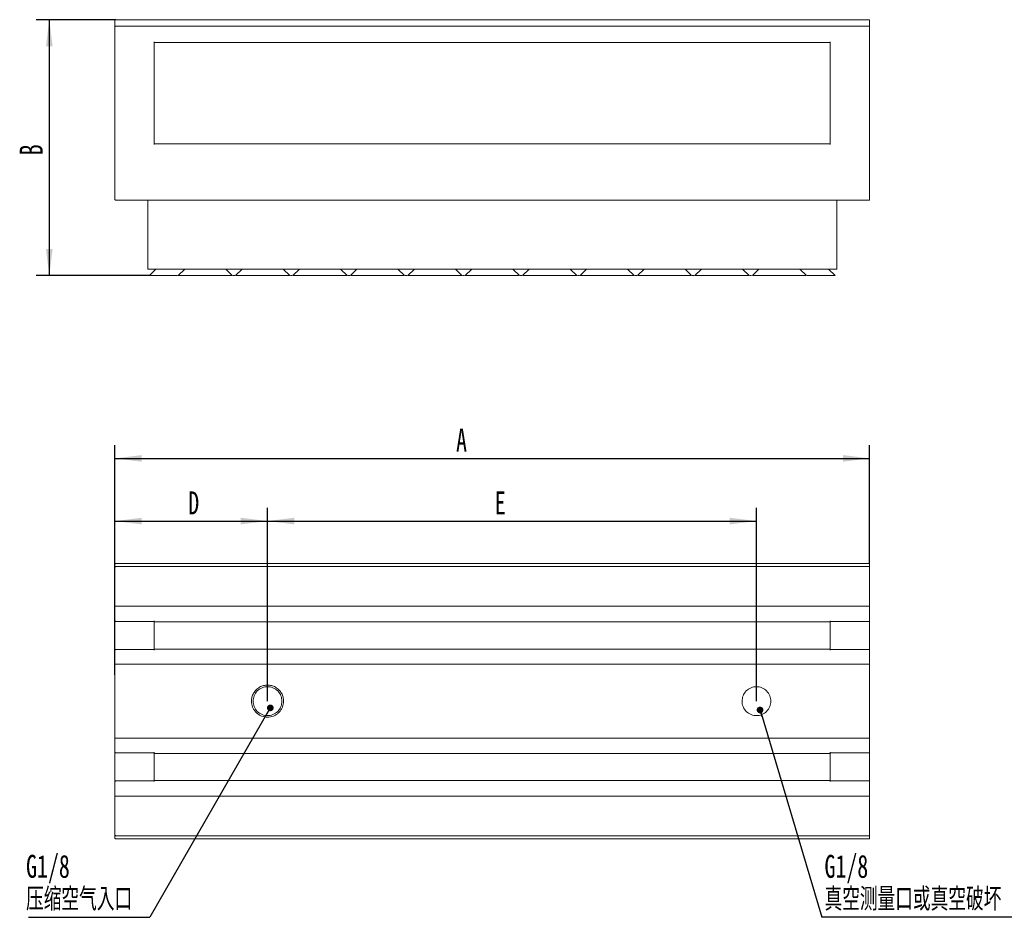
# Model space of a CAD drawing. Header units: millimetres. Extents: x 71 to 421, y 118 to 273.
# Tile 1 of 2: x 71 to 221, y 118 to 255. Entities that reach past the tile are written whole.
import ezdxf

# ---------------------------------------------------------------- set-up
doc = ezdxf.new("R2010")
doc.units = ezdxf.units.MM
doc.layers.add('10', color=7, linetype='Continuous')
doc.styles.add('SLDTEXTSTYLE0', font='TXT', dxfattribs={"width": 0.7, "bigfont": 'bigfont'})
doc.styles.add('SLDTEXTSTYLE1', font='TXT', dxfattribs={"width": 0.7})
doc.dimstyles.new('SLDDIMSTYLE0', dxfattribs={"dimtxt": 3.5, "dimasz": 4.08, "dimexe": 0, "dimexo": 0.0625, "dimgap": 0.875, "dimtad": 2, "dimlfac": 2, "dimrnd": 1e-09, "dimzin": 12, "dimdsep": 46, "dimtxsty": 'SLDTEXTSTYLE1', "dimsah": 1, "dimcen": 0.09, "dimadec": 0, "dimazin": 3, "dimtfac": 1, "dimtofl": 0, "dimtmove": 0, "dimatfit": 3, "dimfxl": 0, "dimfrac": 2, "dimtolj": 1, "dimtzin": 12, "dimarcsym": 0})
doc.dimstyles.new('SLDDIMSTYLE1', dxfattribs={"dimtxt": 0.18, "dimasz": 1.016, "dimexe": 0, "dimexo": 0.0625, "dimgap": 0, "dimtad": 0, "dimtih": 1, "dimtoh": 1, "dimdec": 0, "dimrnd": 1e-09, "dimzin": 0, "dimdsep": 46, "dimtxsty": 'Standard', "dimblk1": 'DOT', "dimblk2": 'DOT', "dimsah": 1, "dimcen": 0.09, "dimadec": 0, "dimazin": 0, "dimtfac": 1.016, "dimtdec": 0, "dimtofl": 0, "dimtmove": 0, "dimatfit": 3, "dimldrblk": 'DOT', "dimfxl": 0, "dimfrac": 2, "dimtolj": 1, "dimtzin": 0, "dimarcsym": 0})

# ---------------------------------------------------------------- blocks, each defined once
blk = doc.blocks.new('_D')
at = {"layer": '10'}
for p, q in [((85.87, 254.99), (73.74, 254.99)), ((75.74, 254.99), (75.74, 215.99)), ((90.99, 215.99), (73.74, 215.99))]:
    blk.add_line(p, q, dxfattribs=at)
for points in [[(75.74, 254.99), (75.23, 250.91), (76.25, 250.91)], [(75.74, 215.99), (76.25, 220.07), (75.23, 220.07)]]:
    blk.add_solid(points, dxfattribs=at)
at = {"layer": '10', "insert": (71.23, 234.32), "char_height": 3.5, "attachment_point": 1, "rotation": 90, "style": 'SLDTEXTSTYLE1'}
blk.add_mtext('B', dxfattribs=at)
blk = doc.blocks.new('_D_3')
at = {"layer": '10'}
for p, q in [((85.74, 171.51), (85.74, 180.58)), ((108.99, 155.14), (108.99, 180.58)), ((85.74, 178.58), (108.99, 178.58))]:
    blk.add_line(p, q, dxfattribs=at)
for points in [[(85.74, 178.58), (89.82, 178.08), (89.82, 179.09)], [(108.99, 178.58), (104.91, 179.09), (104.91, 178.08)]]:
    blk.add_solid(points, dxfattribs=at)
at = {"layer": '10', "insert": (96.91, 183.1), "char_height": 3.5, "attachment_point": 1, "style": 'SLDTEXTSTYLE1'}
blk.add_mtext('D', dxfattribs=at)
blk = doc.blocks.new('_D_4')
at = {"layer": '10'}
for p, q in [((108.99, 155.14), (108.99, 180.58)), ((183.49, 155.14), (183.49, 180.58)), ((108.99, 178.58), (183.49, 178.58))]:
    blk.add_line(p, q, dxfattribs=at)
for points in [[(108.99, 178.58), (113.07, 178.08), (113.07, 179.09)], [(183.49, 178.58), (179.41, 179.09), (179.41, 178.08)]]:
    blk.add_solid(points, dxfattribs=at)
at = {"layer": '10', "insert": (143.62, 183.1), "char_height": 3.5, "attachment_point": 1, "style": 'SLDTEXTSTYLE1'}
blk.add_mtext('E', dxfattribs=at)
blk = doc.blocks.new('_D_5')
at = {"layer": '10'}
for p, q in [((85.74, 155.14), (85.74, 190.13)), ((200.74, 172.07), (200.74, 190.13)), ((85.74, 188.13), (200.74, 188.13))]:
    blk.add_line(p, q, dxfattribs=at)
for points in [[(85.74, 188.13), (89.82, 187.63), (89.82, 188.64)], [(200.74, 188.13), (196.66, 188.64), (196.66, 187.63)]]:
    blk.add_solid(points, dxfattribs=at)
at = {"layer": '10', "insert": (137.72, 192.65), "char_height": 3.5, "attachment_point": 1, "style": 'SLDTEXTSTYLE1'}
blk.add_mtext('A', dxfattribs=at)
blk = doc.blocks.new('SW_NOTE_1')
at = {"layer": '10', "color": 0}
blk.add_line((-18.48, 0), (0, 0), dxfattribs=at)
at = {"layer": '10', "color": 0, "char_height": 3.5, "attachment_point": 1}
for s, insert, style in [('G1/8', (-18.87, 9.52), 'SLDTEXTSTYLE1'), ('压缩\\M+18BF3\\M+19F83\\M+193FC\\M+18CFB', (-18.87, 4.52), 'SLDTEXTSTYLE0')]:
    blk.add_mtext(s, dxfattribs=dict(at, insert=insert, style=style))
blk = doc.blocks.new('_DOT')
at = {"color": 0, "linetype": 'ByBlock', "lineweight": -2}
blk.add_line((-0.5, 0), (-1, 0), dxfattribs=at)
at = {"color": 0, "linetype": 'ByBlock', "const_width": 0.5}
blk.add_lwpolyline([(-0.25, 0, 1), (0.25, 0, 1)], format="xyb", close=True, dxfattribs=at)
blk = doc.blocks.new('SW_NOTE_2')
at = {"layer": '10', "color": 0}
blk.add_line((30.49, 0), (0, 0), dxfattribs=at)
at = {"layer": '10', "color": 0, "char_height": 3.5, "attachment_point": 1}
for s, insert, style in [('G1/8', (0.41, 9.52), 'SLDTEXTSTYLE1'), ('\\M+1905E\\M+18BF3测\\M+197CA\\M+18CFB\\M+188BD\\M+1905E\\M+18BF3\\M+1946A\\M+19AAD', (0.41, 4.52), 'SLDTEXTSTYLE0')]:
    blk.add_mtext(s, dxfattribs=dict(at, insert=insert, style=style))

msp = doc.modelspace()

# ---------------------------------------------------------------- linework, layer by layer
at = {"color": 7, "linetype": 'Continuous', "lineweight": 15}
for p, q in [((85.7415, 254.3456), (85.7415, 254.8697)), ((85.8665, 254.9947), (200.7415, 254.9947)), ((200.7415, 253.9947), (85.8665, 253.9947)), ((200.7415, 254.434), (200.7415, 254.9947)), ((85.7415, 234.366), (85.7415, 252.4947)), ((200.7415, 234.366), (200.7415, 252.4947)), ((91.7415, 251.6265), (91.7415, 235.9629)), ((91.7415, 251.5265), (194.7415, 251.5265)), ((194.7415, 235.9629), (194.7415, 251.6265)), ((194.7415, 236.0629), (91.7415, 236.0629)), ((85.7415, 233.1929), (85.7415, 233.217)), ((85.7415, 227.6197), (85.7415, 233.1929)), ((200.7415, 233.274), (200.7415, 233.3053)), ((200.7415, 227.5947), (200.7415, 233.2033)), ((90.7415, 227.4947), (85.8665, 227.4947)), ((90.7415, 227.4947), (195.7415, 227.4947)), ((90.7415, 227.4947), (90.7415, 216.9947)), ((200.7415, 227.4947), (195.7415, 227.4947)), ((195.7415, 227.4947), (195.7415, 216.9947)), ((195.7415, 216.9947), (90.7415, 216.9947)), ((91.9915, 216.9947), (90.9915, 215.9947)), ((96.3665, 216.9947), (95.3665, 215.9947)), ((103.6165, 215.9947), (102.6165, 216.9947)), ((105.1165, 216.9947), (104.1165, 215.9947)), ((112.3665, 215.9947), (111.3665, 216.9947)), ((113.8665, 216.9947), (112.8665, 215.9947)), ((121.1165, 215.9947), (120.1165, 216.9947)), ((122.6165, 216.9947), (121.6165, 215.9947)), ((129.8665, 215.9947), (128.8665, 216.9947)), ((131.3665, 216.9947), (130.3665, 215.9947)), ((138.6165, 215.9947), (137.6165, 216.9947)), ((140.1165, 216.9947), (139.1165, 215.9947)), ((147.3665, 215.9947), (146.3665, 216.9947)), ((148.8665, 216.9947), (147.8665, 215.9947)), ((156.1165, 215.9947), (155.1165, 216.9947)), ((157.6165, 216.9947), (156.6165, 215.9947)), ((164.8665, 215.9947), (163.8665, 216.9947)), ((166.3665, 216.9947), (165.3665, 215.9947)), ((173.6165, 215.9947), (172.6165, 216.9947)), ((175.1165, 216.9947), (174.1165, 215.9947)), ((182.3665, 215.9947), (181.3665, 216.9947)), ((183.8665, 216.9947), (182.8665, 215.9947)), ((191.1165, 215.9947), (190.1165, 216.9947)), ((195.4915, 215.9947), (194.4915, 216.9947)), ((95.1165, 215.9947), (95.2625, 215.9947)), ((103.7205, 215.9947), (103.8665, 215.9947)), ((103.8665, 215.9947), (104.0125, 215.9947)), ((112.4705, 215.9947), (112.6165, 215.9947)), ((112.6165, 215.9947), (112.7625, 215.9947)), ((121.2205, 215.9947), (121.3665, 215.9947)), ((121.3665, 215.9947), (121.5125, 215.9947)), ((129.9705, 215.9947), (130.1165, 215.9947)), ((130.1165, 215.9947), (130.2625, 215.9947)), ((138.7205, 215.9947), (138.8665, 215.9947)), ((138.8665, 215.9947), (139.0125, 215.9947)), ((147.4705, 215.9947), (147.6165, 215.9947)), ((147.6165, 215.9947), (147.7625, 215.9947)), ((156.2205, 215.9947), (156.3665, 215.9947)), ((156.3665, 215.9947), (156.5125, 215.9947)), ((164.9705, 215.9947), (165.1165, 215.9947)), ((165.1165, 215.9947), (165.2625, 215.9947)), ((173.7205, 215.9947), (173.8665, 215.9947)), ((173.8665, 215.9947), (174.0125, 215.9947)), ((182.4705, 215.9947), (182.6165, 215.9947)), ((182.6165, 215.9947), (182.7625, 215.9947)), ((191.2205, 215.9947), (191.3665, 215.9947)), ((85.7415, 171.9832), (85.7415, 172.0072)), ((85.8665, 172.1322), (200.7415, 172.1322)), ((200.7415, 171.6322), (85.8665, 171.6322)), ((200.7415, 172.0716), (200.7415, 172.1029)), ((85.7415, 167.2535), (85.7415, 170.1322)), ((200.7415, 167.2535), (200.7415, 170.1322)), ((85.7415, 165.5804), (85.7415, 166.1045)), ((85.7415, 163.4072), (85.7415, 165.5804)), ((200.7415, 165.6322), (85.8665, 165.6322)), ((200.7415, 165.6322), (200.7415, 166.1929)), ((200.7415, 163.3822), (200.7415, 165.6322)), ((85.7415, 158.8822), (85.7415, 163.4072)), ((91.7415, 163.2822), (85.8665, 163.2822)), ((91.7415, 163.3822), (91.7415, 163.2072)), ((91.7415, 163.2072), (194.7415, 163.2072)), ((91.7415, 163.2072), (91.7415, 159.0822)), ((194.7415, 163.3822), (194.7415, 163.2072)), ((200.7415, 163.2822), (194.7415, 163.2822)), ((194.7415, 163.2072), (194.7415, 159.0822)), ((200.7415, 159.017), (200.7415, 163.2724)), ((91.7415, 159.0822), (91.7415, 158.9072)), ((194.7415, 159.0822), (91.7415, 159.0822)), ((194.7415, 159.0822), (194.7415, 158.9072)), ((85.7415, 156.809), (85.7415, 158.8822)), ((85.8665, 159.0072), (91.7415, 159.0072)), ((194.7415, 159.0072), (200.7415, 159.0072)), ((200.7415, 156.7572), (200.7415, 158.9072)), ((85.7415, 156.2849), (85.7415, 156.809)), ((85.8665, 156.7572), (200.7415, 156.7572)), ((200.7415, 156.1965), (200.7415, 156.7572)), ((85.7415, 147.1285), (85.7415, 155.1359)), ((200.7415, 147.1285), (200.7415, 155.1359)), ((85.7415, 145.4554), (85.7415, 145.9795)), ((200.7415, 145.5072), (200.7415, 146.0679)), ((85.7415, 143.3822), (85.7415, 145.4554)), ((200.7415, 145.5072), (85.8665, 145.5072)), ((200.7415, 143.3572), (200.7415, 145.5072)), ((85.7415, 138.8572), (85.7415, 143.3822)), ((91.7415, 143.2572), (85.8665, 143.2572)), ((91.7415, 143.3572), (91.7415, 143.1822)), ((91.7415, 143.1822), (194.7415, 143.1822)), ((91.7415, 143.1822), (91.7415, 139.0572)), ((194.7415, 143.3572), (194.7415, 143.1822)), ((200.7415, 143.2572), (194.7415, 143.2572)), ((194.7415, 143.1822), (194.7415, 139.0572)), ((200.7415, 138.992), (200.7415, 143.2475)), ((85.7415, 136.684), (85.7415, 138.8572)), ((85.8665, 138.9822), (91.7415, 138.9822)), ((91.7415, 139.0572), (91.7415, 138.8822)), ((194.7415, 139.0572), (91.7415, 139.0572)), ((194.7415, 139.0572), (194.7415, 138.8822)), ((194.7415, 138.9822), (200.7415, 138.9822)), ((200.7415, 136.6322), (200.7415, 138.8822)), ((85.7415, 136.1599), (85.7415, 136.684)), ((85.8665, 136.6322), (200.7415, 136.6322)), ((200.7415, 136.0715), (200.7415, 136.6322)), ((85.7415, 132.1322), (85.7415, 135.0109)), ((200.7415, 132.1322), (200.7415, 135.0109)), ((85.8665, 130.6322), (200.7415, 130.6322)), ((85.7415, 130.2572), (85.7415, 130.2812)), ((85.8665, 130.1322), (200.7415, 130.1322)), ((200.7415, 130.1615), (200.7415, 130.1929))]:
    msp.add_line(p, q, dxfattribs=at)
for points, knots in [([(85.8665, 254.9947), (85.8549, 254.9937), (85.8307, 254.9918), (85.7966, 254.9755), (85.7665, 254.9485), (85.7455, 254.9116), (85.7428, 254.8834), (85.7415, 254.8697)], [0, 0, 0, 0, 0.17001169, 0.35548646, 0.550933, 0.78242013, 1, 1, 1, 1]), ([(85.7415, 253.8697), (85.7415, 253.8978), (85.7415, 253.9479), (85.7415, 254.2241), (85.7415, 254.3456)], [0, 0, 0, 0, 0.56000552, 1, 1, 1, 1]), ([(85.8665, 253.9947), (85.837, 253.9947), (85.8025, 253.9825), (85.7537, 253.9337), (85.7415, 253.8992), (85.7415, 253.8697)], [0, 0, 0, 0, 0.5, 0.5, 1, 1, 1, 1]), ([(85.7415, 253.5447), (85.7415, 253.6084), (85.7415, 253.7412), (85.7415, 253.8921), (85.7415, 253.98), (85.7415, 253.9899), (85.7415, 253.9947)], [0, 0, 0, 0, 0.270265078, 0.562458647, 0.789756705, 1, 1, 1, 1]), ([(85.7415, 252.4947), (85.7415, 252.6895), (85.7415, 253.095), (85.7415, 253.5562), (85.7415, 253.8247), (85.7415, 253.8551), (85.7415, 253.8697)], [0, 0, 0, 0, 0.27027169, 0.56242348, 0.78974529, 1, 1, 1, 1]), ([(200.7415, 254.434), (200.7415, 254.2948), (200.7415, 254.0461), (200.7415, 254.0104), (200.7415, 253.9947)], [0, 0, 0, 0, 0.55998535, 1, 1, 1, 1]), ([(200.7415, 253.9947), (200.7415, 253.9683), (200.7415, 253.9132), (200.7415, 253.5075), (200.7415, 253.0029), (200.7415, 252.6596), (200.7415, 252.4947)], [0, 0, 0, 0, 0.2702604, 0.56242541, 0.78973366, 1, 1, 1, 1]), ([(85.7415, 233.217), (85.7415, 233.4075), (85.7415, 233.7477), (85.7415, 234.1771), (85.7415, 234.366)], [0, 0, 0, 0, 0.56000415, 1, 1, 1, 1]), ([(200.7415, 234.366), (200.7415, 234.1432), (200.7415, 233.7453), (200.7415, 233.4398), (200.7415, 233.3053)], [0, 0, 0, 0, 0.56000783, 1, 1, 1, 1]), ([(200.7415, 233.274), (200.7415, 233.2622), (200.7415, 233.2413), (200.7415, 233.2149), (200.7415, 233.2033)], [0, 0, 0, 0, 0.56013359, 1, 1, 1, 1]), ([(85.8665, 227.4947), (85.8586, 227.4951), (85.8427, 227.496), (85.8194, 227.5031), (85.7972, 227.5146), (85.7735, 227.534), (85.7482, 227.568), (85.744, 227.6007), (85.7415, 227.6197)], [0, 0, 0, 0, 0.1190362, 0.24163606, 0.3679592, 0.49815147, 0.70890759, 1, 1, 1, 1]), ([(200.7415, 227.5947), (200.7415, 227.5805), (200.7415, 227.551), (200.7415, 227.5175), (200.7415, 227.498), (200.7415, 227.4958), (200.7415, 227.4947)], [0, 0, 0, 0, 0.27006501, 0.56242898, 0.789716, 1, 1, 1, 1]), ([(90.9915, 215.9947), (91.0158, 215.9947), (91.0663, 215.9947), (91.4848, 215.9947), (92.1619, 215.9947), (93.0631, 215.9947), (94.0751, 215.9947), (94.7775, 215.9947), (95.1165, 215.9947)], [0, 0, 0, 0, 0.15700817, 0.32535226, 0.49999975, 0.67464589, 0.84299307, 1, 1, 1, 1]), ([(95.3665, 215.9947), (95.3909, 215.9947), (95.4413, 215.9947), (95.8597, 215.9947), (96.5369, 215.9947), (97.438, 215.9947), (98.4501, 215.9947), (99.1525, 215.9947), (99.4915, 215.9947)], [0, 0, 0, 0, 0.15700789, 0.32535595, 0.49999947, 0.67464803, 0.84299328, 1, 1, 1, 1]), ([(99.4915, 215.9947), (99.8305, 215.9947), (100.5329, 215.9947), (101.5449, 215.9947), (102.4461, 215.9947), (103.1232, 215.9947), (103.5416, 215.9947), (103.5921, 215.9947), (103.6165, 215.9947)], [0, 0, 0, 0, 0.157006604, 0.325351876, 0.500000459, 0.674643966, 0.842992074, 1, 1, 1, 1]), ([(104.1165, 215.9947), (104.1409, 215.9947), (104.1913, 215.9947), (104.6097, 215.9947), (105.2869, 215.9947), (106.188, 215.9947), (107.2001, 215.9947), (107.9025, 215.9947), (108.2415, 215.9947)], [0, 0, 0, 0, 0.15700789, 0.32535605, 0.49999955, 0.67464813, 0.8429934, 1, 1, 1, 1]), ([(108.2415, 215.9947), (108.5805, 215.9947), (109.2829, 215.9947), (110.2949, 215.9947), (111.1961, 215.9947), (111.8732, 215.9947), (112.2916, 215.9947), (112.3421, 215.9947), (112.3665, 215.9947)], [0, 0, 0, 0, 0.15700658, 0.32535182, 0.5000006, 0.67464408, 0.8429921, 1, 1, 1, 1]), ([(112.8665, 215.9947), (112.8909, 215.9947), (112.9413, 215.9947), (113.3597, 215.9947), (114.0369, 215.9947), (114.938, 215.9947), (115.9501, 215.9947), (116.6525, 215.9947), (116.9915, 215.9947)], [0, 0, 0, 0, 0.1570079, 0.32535592, 0.49999939, 0.67464817, 0.84299314, 1, 1, 1, 1]), ([(116.9915, 215.9947), (117.3305, 215.9947), (118.0329, 215.9947), (119.0449, 215.9947), (119.9461, 215.9947), (120.6232, 215.9947), (121.0416, 215.9947), (121.0921, 215.9947), (121.1165, 215.9947)], [0, 0, 0, 0, 0.15700661, 0.32535188, 0.50000047, 0.67464398, 0.84299204, 1, 1, 1, 1]), ([(121.6165, 215.9947), (121.6409, 215.9947), (121.6913, 215.9947), (122.1097, 215.9947), (122.7869, 215.9947), (123.688, 215.9947), (124.7001, 215.9947), (125.4025, 215.9947), (125.7415, 215.9947)], [0, 0, 0, 0, 0.15700792, 0.32535594, 0.4999994, 0.67464817, 0.84299286, 1, 1, 1, 1]), ([(125.7415, 215.9947), (126.0805, 215.9947), (126.7829, 215.9947), (127.7949, 215.9947), (128.6961, 215.9947), (129.3732, 215.9947), (129.7916, 215.9947), (129.8421, 215.9947), (129.8665, 215.9947)], [0, 0, 0, 0, 0.15700662, 0.32535191, 0.50000028, 0.67464381, 0.84299209, 1, 1, 1, 1]), ([(130.3665, 215.9947), (130.3909, 215.9947), (130.4413, 215.9947), (130.8597, 215.9947), (131.5369, 215.9947), (132.438, 215.9947), (133.4501, 215.9947), (134.1525, 215.9947), (134.4915, 215.9947)], [0, 0, 0, 0, 0.15700787, 0.3253559, 0.49999938, 0.67464817, 0.84299342, 1, 1, 1, 1]), ([(134.4915, 215.9947), (134.8305, 215.9947), (135.5329, 215.9947), (136.5449, 215.9947), (137.4461, 215.9947), (138.1232, 215.9947), (138.5416, 215.9947), (138.5921, 215.9947), (138.6165, 215.9947)], [0, 0, 0, 0, 0.15700658, 0.32535183, 0.50000062, 0.6746441, 0.84299213, 1, 1, 1, 1]), ([(139.1165, 215.9947), (139.1409, 215.9947), (139.1913, 215.9947), (139.6097, 215.9947), (140.2869, 215.9947), (141.188, 215.9947), (142.2001, 215.9947), (142.9025, 215.9947), (143.2415, 215.9947)], [0, 0, 0, 0, 0.15700787, 0.3253559, 0.49999938, 0.67464817, 0.84299342, 1, 1, 1, 1]), ([(143.2415, 215.9947), (143.5805, 215.9947), (144.2829, 215.9947), (145.2949, 215.9947), (146.1961, 215.9947), (146.8732, 215.9947), (147.2916, 215.9947), (147.3421, 215.9947), (147.3665, 215.9947)], [0, 0, 0, 0, 0.15700658, 0.32535183, 0.50000062, 0.6746441, 0.84299213, 1, 1, 1, 1]), ([(147.8665, 215.9947), (147.8909, 215.9947), (147.9413, 215.9947), (148.3597, 215.9947), (149.0369, 215.9947), (149.938, 215.9947), (150.9501, 215.9947), (151.6525, 215.9947), (151.9915, 215.9947)], [0, 0, 0, 0, 0.157007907, 0.325356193, 0.499999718, 0.674648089, 0.84299338, 1, 1, 1, 1]), ([(151.9915, 215.9947), (152.3305, 215.9947), (153.0329, 215.9947), (154.0449, 215.9947), (154.9461, 215.9947), (155.6232, 215.9947), (156.0416, 215.9947), (156.0921, 215.9947), (156.1165, 215.9947)], [0, 0, 0, 0, 0.15700654, 0.32535175, 0.50000096, 0.67464439, 0.84299217, 1, 1, 1, 1]), ([(156.6165, 215.9947), (156.6408, 215.9947), (156.6913, 215.9947), (157.1097, 215.9947), (157.7869, 215.9947), (158.688, 215.9947), (159.7001, 215.9947), (160.4025, 215.9947), (160.7415, 215.9947)], [0, 0, 0, 0, 0.157007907, 0.325356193, 0.499999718, 0.674648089, 0.84299338, 1, 1, 1, 1]), ([(160.7415, 215.9947), (161.0805, 215.9947), (161.7829, 215.9947), (162.7949, 215.9947), (163.6961, 215.9947), (164.3732, 215.9947), (164.7916, 215.9947), (164.8421, 215.9947), (164.8665, 215.9947)], [0, 0, 0, 0, 0.15700654, 0.32535175, 0.50000096, 0.67464439, 0.84299217, 1, 1, 1, 1]), ([(165.3665, 215.9947), (165.3908, 215.9947), (165.4413, 215.9947), (165.8597, 215.9947), (166.5369, 215.9947), (167.438, 215.9947), (168.4501, 215.9947), (169.1525, 215.9947), (169.4915, 215.9947)], [0, 0, 0, 0, 0.157007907, 0.325356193, 0.499999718, 0.674648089, 0.84299338, 1, 1, 1, 1]), ([(169.4915, 215.9947), (169.8305, 215.9947), (170.5329, 215.9947), (171.5449, 215.9947), (172.4461, 215.9947), (173.1232, 215.9947), (173.5416, 215.9947), (173.5921, 215.9947), (173.6165, 215.9947)], [0, 0, 0, 0, 0.15700652, 0.3253517, 0.50000088, 0.6746443, 0.84299205, 1, 1, 1, 1]), ([(174.1165, 215.9947), (174.1409, 215.9947), (174.1913, 215.9947), (174.6097, 215.9947), (175.2869, 215.9947), (176.188, 215.9947), (177.2001, 215.9947), (177.9025, 215.9947), (178.2415, 215.9947)], [0, 0, 0, 0, 0.157007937, 0.325355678, 0.499999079, 0.674648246, 0.842992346, 1, 1, 1, 1]), ([(178.2415, 215.9947), (178.5805, 215.9947), (179.2829, 215.9947), (180.2949, 215.9947), (181.1961, 215.9947), (181.8732, 215.9947), (182.2916, 215.9947), (182.3421, 215.9947), (182.3665, 215.9947)], [0, 0, 0, 0, 0.15700667, 0.325352, 0.50000042, 0.674644, 0.84299191, 1, 1, 1, 1]), ([(182.8665, 215.9947), (182.8909, 215.9947), (182.9413, 215.9947), (183.3597, 215.9947), (184.0369, 215.9947), (184.938, 215.9947), (185.9501, 215.9947), (186.6525, 215.9947), (186.9915, 215.9947)], [0, 0, 0, 0, 0.15700783, 0.32535561, 0.49999904, 0.67464825, 0.84299346, 1, 1, 1, 1]), ([(186.9915, 215.9947), (187.3305, 215.9947), (188.0329, 215.9947), (189.0449, 215.9947), (189.9461, 215.9947), (190.6232, 215.9947), (191.0416, 215.9947), (191.0921, 215.9947), (191.1165, 215.9947)], [0, 0, 0, 0, 0.15700662, 0.32535191, 0.50000028, 0.67464381, 0.84299209, 1, 1, 1, 1]), ([(191.3665, 215.9947), (191.7055, 215.9947), (192.4079, 215.9947), (193.4199, 215.9947), (194.3211, 215.9947), (194.9982, 215.9947), (195.4166, 215.9947), (195.4671, 215.9947), (195.4915, 215.9947)], [0, 0, 0, 0, 0.15700681, 0.32535401, 0.50000072, 0.67464813, 0.84299191, 1, 1, 1, 1]), ([(85.8665, 172.1322), (85.8337, 172.1322), (85.8012, 172.1187), (85.755, 172.0725), (85.7415, 172.04), (85.7415, 172.0072)], [0, 0, 0, 0, 0.5, 0.5, 1, 1, 1, 1]), ([(85.7781, 172.0956), (85.7723, 172.0891), (85.761, 172.0762), (85.7497, 172.0534), (85.7427, 172.0302), (85.7419, 172.0147), (85.7415, 172.0072)], [0, 0, 0, 0, 0.26520069, 0.52221522, 0.76695597, 1, 1, 1, 1]), ([(85.7979, 172.0872), (85.791, 172.0833), (85.7732, 172.0731), (85.7552, 172.053), (85.7435, 172.0295), (85.7422, 172.015), (85.7415, 172.0072)], [0, 0, 0, 0, 0.20640082, 0.53911838, 0.75389154, 1, 1, 1, 1]), ([(85.7415, 171.5072), (85.7415, 171.5353), (85.7415, 171.5853), (85.7415, 171.8616), (85.7415, 171.9832)], [0, 0, 0, 0, 0.56001722, 1, 1, 1, 1]), ([(85.8665, 171.6322), (85.8488, 171.63), (85.8119, 171.6254), (85.77, 171.5916), (85.7456, 171.5496), (85.7428, 171.521), (85.7415, 171.5072)], [0, 0, 0, 0, 0.27027843, 0.56242726, 0.78977411, 1, 1, 1, 1]), ([(85.7415, 170.1322), (85.7415, 170.327), (85.7415, 170.7325), (85.7415, 171.1938), (85.7415, 171.4622), (85.7415, 171.4926), (85.7415, 171.5072)], [0, 0, 0, 0, 0.27026099, 0.56243478, 0.78974304, 1, 1, 1, 1]), ([(200.7415, 172.1322), (200.7415, 172.1305), (200.7415, 172.1274), (200.7415, 172.1104), (200.7415, 172.1029)], [0, 0, 0, 0, 0.56000196, 1, 1, 1, 1]), ([(200.7415, 172.0716), (200.7415, 171.9323), (200.7415, 171.6836), (200.7415, 171.6479), (200.7415, 171.6322)], [0, 0, 0, 0, 0.56001731, 1, 1, 1, 1]), ([(200.7415, 171.6322), (200.7415, 171.6058), (200.7415, 171.5507), (200.7415, 171.145), (200.7415, 170.6404), (200.7415, 170.2971), (200.7415, 170.1322)], [0, 0, 0, 0, 0.270259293, 0.562423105, 0.789736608, 1, 1, 1, 1]), ([(85.7415, 166.1045), (85.7415, 166.295), (85.7415, 166.6352), (85.7415, 167.0646), (85.7415, 167.2535)], [0, 0, 0, 0, 0.56000218, 1, 1, 1, 1]), ([(200.7415, 167.2535), (200.7415, 167.0307), (200.7415, 166.6328), (200.7415, 166.3273), (200.7415, 166.1929)], [0, 0, 0, 0, 0.56001028, 1, 1, 1, 1]), ([(85.8665, 165.6322), (85.8549, 165.6318), (85.8307, 165.631), (85.7966, 165.6243), (85.7665, 165.6131), (85.7455, 165.5978), (85.7428, 165.5861), (85.7415, 165.5804)], [0, 0, 0, 0, 0.17000743, 0.35545279, 0.55089444, 0.78242558, 1, 1, 1, 1]), ([(85.7415, 163.4072), (85.7415, 163.3745), (85.755, 163.342), (85.8012, 163.2957), (85.8338, 163.2822), (85.8665, 163.2822)], [0, 0, 0, 0, 0.5, 0.5, 1, 1, 1, 1]), ([(200.7415, 163.3822), (200.7415, 163.368), (200.7415, 163.3385), (200.7415, 163.305), (200.7415, 163.2855), (200.7415, 163.2833), (200.7415, 163.2822)], [0, 0, 0, 0, 0.27021713, 0.56239218, 0.78974293, 1, 1, 1, 1]), ([(85.7415, 158.8822), (85.742, 158.8904), (85.7428, 158.906), (85.7493, 158.9273), (85.7579, 158.945), (85.7676, 158.9592), (85.7857, 158.9795), (85.8178, 159.0018), (85.8506, 159.0054), (85.8665, 159.0072)], [0, 0, 0, 0, 0.12697694, 0.24091616, 0.34181409, 0.42967168, 0.50449669, 0.75957286, 1, 1, 1, 1]), ([(200.7415, 159.0072), (200.7415, 159.0054), (200.7415, 159.0018), (200.7415, 158.9748), (200.7415, 158.9411), (200.7415, 158.9182), (200.7415, 158.9072)], [0, 0, 0, 0, 0.27036895, 0.56254149, 0.78977007, 1, 1, 1, 1]), ([(85.7415, 156.809), (85.7437, 156.8017), (85.7481, 156.7866), (85.7814, 156.7693), (85.8238, 156.7589), (85.8527, 156.7578), (85.8665, 156.7572)], [0, 0, 0, 0, 0.27979045, 0.57517295, 0.79768456, 1, 1, 1, 1]), ([(85.7415, 155.1359), (85.7415, 155.3773), (85.7415, 155.8083), (85.7415, 156.1393), (85.7415, 156.2849)], [0, 0, 0, 0, 0.56000552, 1, 1, 1, 1]), ([(200.7415, 156.1965), (200.7415, 156.0207), (200.7415, 155.7066), (200.7415, 155.3103), (200.7415, 155.1359)], [0, 0, 0, 0, 0.55998535, 1, 1, 1, 1]), ([(106.5415, 151.1322), (106.556, 151.3335), (106.5859, 151.7507), (106.8344, 152.352), (107.2366, 152.8865), (107.7719, 153.2913), (108.3729, 153.5306), (108.9915, 153.6072), (109.61, 153.5306), (110.2111, 153.2913), (110.7463, 152.8865), (111.1485, 152.352), (111.397, 151.7507), (111.427, 151.3335), (111.4415, 151.1322)], [0, 0, 0, 0, 0.07850287, 0.16267873, 0.24999956, 0.33732272, 0.42149645, 0.4999999, 0.57850358, 0.66267709, 0.75000044, 0.83732127, 0.92149713, 1, 1, 1, 1]), ([(111.1915, 151.1322), (111.1609, 151.4086), (111.0973, 151.984), (110.5868, 152.7318), (109.8443, 153.2226), (108.9915, 153.3848), (108.1387, 153.2226), (107.3962, 152.7318), (106.8857, 151.984), (106.822, 151.4086), (106.7915, 151.1322)], [0, 0, 0, 0, 0.12005531, 0.25000136, 0.37994613, 0.50000011, 0.62005382, 0.74999859, 0.87994463, 1, 1, 1, 1]), ([(185.6915, 151.1322), (185.6609, 151.4086), (185.5973, 151.984), (185.0868, 152.7318), (184.3443, 153.2226), (183.4915, 153.3848), (182.6387, 153.2226), (181.8962, 152.7318), (181.3857, 151.984), (181.3221, 151.4086), (181.2915, 151.1322)], [0, 0, 0, 0, 0.12005534, 0.250002, 0.37994656, 0.49999976, 0.62005403, 0.7499986, 0.87994466, 1, 1, 1, 1]), ([(111.4415, 151.1322), (111.4415, 150.8435), (111.3889, 150.532), (111.2098, 150.0796), (111.1337, 149.9316), (110.9506, 149.6515), (110.8435, 149.5194), (110.6043, 149.2802), (110.4722, 149.1731), (110.1921, 148.99), (110.0441, 148.9139), (109.5917, 148.7348), (109.2802, 148.6822), (108.7028, 148.6822), (108.3912, 148.7348), (107.9389, 148.9139), (107.7909, 148.99), (107.5108, 149.1731), (107.3787, 149.2802), (107.1395, 149.5194), (107.0324, 149.6515), (106.8493, 149.9316), (106.7732, 150.0796), (106.5941, 150.532), (106.5415, 150.8435), (106.5415, 151.1322)], [0, 0, 0, 0, 0.125, 0.125, 0.1875, 0.1875, 0.25, 0.25, 0.3125, 0.3125, 0.375, 0.375, 0.5, 0.5, 0.625, 0.625, 0.6875, 0.6875, 0.75, 0.75, 0.8125, 0.8125, 0.875, 0.875, 1, 1, 1, 1]), ([(106.7915, 151.1322), (106.8221, 150.8559), (106.8857, 150.2804), (107.3962, 149.5327), (108.1387, 149.0418), (108.9915, 148.8796), (109.8443, 149.0418), (110.5868, 149.5327), (111.0973, 150.2804), (111.1609, 150.8559), (111.1915, 151.1322)], [0, 0, 0, 0, 0.120051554, 0.249998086, 0.379945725, 0.499999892, 0.620054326, 0.750001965, 0.879948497, 1, 1, 1, 1]), ([(181.2915, 151.1322), (181.2915, 150.8729), (181.3387, 150.5932), (181.5532, 150.0516), (181.7211, 149.7914), (182.1506, 149.3618), (182.4109, 149.1939), (182.9525, 148.9795), (183.2322, 148.9322), (183.7508, 148.9322), (184.0305, 148.9795), (184.5721, 149.1939), (184.8323, 149.3618), (185.2619, 149.7914), (185.4298, 150.0516), (185.6442, 150.5932), (185.6915, 150.8729), (185.6915, 151.1322)], [0, 0, 0, 0, 0.125, 0.125, 0.25, 0.25, 0.375, 0.375, 0.5, 0.5, 0.625, 0.625, 0.75, 0.75, 0.875, 0.875, 1, 1, 1, 1]), ([(85.7415, 145.9795), (85.7415, 146.17), (85.7415, 146.5102), (85.7415, 146.9396), (85.7415, 147.1285)], [0, 0, 0, 0, 0.56000218, 1, 1, 1, 1]), ([(200.7415, 147.1285), (200.7415, 146.9057), (200.7415, 146.5078), (200.7415, 146.2023), (200.7415, 146.0679)], [0, 0, 0, 0, 0.56001028, 1, 1, 1, 1]), ([(85.7415, 145.4554), (85.7437, 145.4627), (85.7481, 145.4778), (85.7814, 145.4951), (85.8238, 145.5055), (85.8527, 145.5067), (85.8665, 145.5072)], [0, 0, 0, 0, 0.27978766, 0.57516723, 0.79767663, 1, 1, 1, 1]), ([(85.7415, 143.3822), (85.7415, 143.3495), (85.755, 143.317), (85.8012, 143.2707), (85.8338, 143.2572), (85.8665, 143.2572)], [0, 0, 0, 0, 0.5, 0.5, 1, 1, 1, 1]), ([(200.7415, 143.3572), (200.7415, 143.343), (200.7415, 143.3135), (200.7415, 143.28), (200.7415, 143.2605), (200.7415, 143.2583), (200.7415, 143.2572)], [0, 0, 0, 0, 0.27037, 0.56250848, 0.78973794, 1, 1, 1, 1]), ([(85.8665, 138.9822), (85.8338, 138.9822), (85.8012, 138.9687), (85.755, 138.9225), (85.7415, 138.8899), (85.7415, 138.8572)], [0, 0, 0, 0, 0.5, 0.5, 1, 1, 1, 1]), ([(200.7415, 138.9822), (200.7415, 138.9805), (200.7415, 138.9768), (200.7415, 138.9497), (200.7415, 138.9161), (200.7415, 138.8932), (200.7415, 138.8822)], [0, 0, 0, 0, 0.27033752, 0.56259234, 0.78979451, 1, 1, 1, 1]), ([(85.8665, 136.6322), (85.8549, 136.6326), (85.8307, 136.6334), (85.7966, 136.6402), (85.7665, 136.6514), (85.7455, 136.6666), (85.7428, 136.6783), (85.7415, 136.684)], [0, 0, 0, 0, 0.17001169, 0.35548646, 0.550933, 0.78242013, 1, 1, 1, 1]), ([(85.7415, 135.0109), (85.7415, 135.2523), (85.7415, 135.6833), (85.7415, 136.0143), (85.7415, 136.1599)], [0, 0, 0, 0, 0.56000552, 1, 1, 1, 1]), ([(200.7415, 136.0715), (200.7415, 135.8957), (200.7415, 135.5816), (200.7415, 135.1853), (200.7415, 135.0109)], [0, 0, 0, 0, 0.55998535, 1, 1, 1, 1]), ([(85.7415, 130.7572), (85.7415, 130.7814), (85.7415, 130.8319), (85.7415, 131.2039), (85.7415, 131.6664), (85.7415, 131.981), (85.7415, 132.1322)], [0, 0, 0, 0, 0.27027169, 0.56242348, 0.78974529, 1, 1, 1, 1]), ([(200.7415, 132.1322), (200.7415, 131.9197), (200.7415, 131.4773), (200.7415, 130.9741), (200.7415, 130.6814), (200.7415, 130.6482), (200.7415, 130.6322)], [0, 0, 0, 0, 0.2702604, 0.56242541, 0.78973366, 1, 1, 1, 1]), ([(85.8665, 130.6322), (85.8488, 130.6344), (85.8119, 130.639), (85.77, 130.6728), (85.7456, 130.7149), (85.7428, 130.7435), (85.7415, 130.7572)], [0, 0, 0, 0, 0.27024862, 0.5624583, 0.78964656, 1, 1, 1, 1]), ([(85.7415, 130.2812), (85.7415, 130.4321), (85.7415, 130.7015), (85.7415, 130.7402), (85.7415, 130.7572)], [0, 0, 0, 0, 0.56000415, 1, 1, 1, 1]), ([(200.7415, 130.6322), (200.7415, 130.6063), (200.7415, 130.5601), (200.7415, 130.3051), (200.7415, 130.1929)], [0, 0, 0, 0, 0.56000783, 1, 1, 1, 1]), ([(85.7415, 130.2572), (85.7419, 130.2497), (85.7427, 130.2343), (85.7497, 130.211), (85.761, 130.1882), (85.7723, 130.1754), (85.7781, 130.1688)], [0, 0, 0, 0, 0.23280318, 0.47789385, 0.73497065, 1, 1, 1, 1]), ([(85.8665, 130.1322), (85.8586, 130.1326), (85.8427, 130.1335), (85.8194, 130.1406), (85.7972, 130.1521), (85.7735, 130.1715), (85.7483, 130.2054), (85.744, 130.2382), (85.7415, 130.2572)], [0, 0, 0, 0, 0.11999664, 0.24344031, 0.37035802, 0.50077449, 0.71091442, 1, 1, 1, 1]), ([(200.7415, 130.1615), (200.7415, 130.1522), (200.7415, 130.1357), (200.7415, 130.1333), (200.7415, 130.1322)], [0, 0, 0, 0, 0.56013359, 1, 1, 1, 1])]:
    msp.add_open_spline(points, degree=3, knots=knots, dxfattribs=at)
msp.add_open_spline([(85.7626, 130.204), (85.7491, 130.2197), (85.7415, 130.2384), (85.7415, 130.2572)], degree=3, dxfattribs=at)
at = {"layer": '10'}
for p, q in [((108.9915, 151.1322), (108.9915, 155.1359)), ((183.4915, 151.1322), (183.4915, 155.1359))]:
    msp.add_line(p, q, dxfattribs=at)

# ---------------------------------------------------------------- block references
for name, p in [('SW_NOTE_1', (91.0677, 118.1909)), ('SW_NOTE_2', (193.4512, 118.1909))]:
    msp.add_blockref(name, p, dxfattribs=at)

# ---------------------------------------------------------------- dimensions: what is measured, and where the dimension line sits
dim = msp.add_linear_dim(base=(75.7398, 215.9947), p1=(85.8665, 254.9947), p2=(90.9915, 215.9947), angle=90, text='B', dimstyle='SLDDIMSTYLE0', dxfattribs=at)
dim.commit()
dim.dimension.update_dxf_attribs({"geometry": '_D', "text_midpoint": (75.7398, 235.0901), "dimtype": 160})
for base, p1, p2, text, picture, middle in [((200.7415, 188.1339), (85.7415, 155.1359), (200.7415, 172.0716), 'A', '_D_5', (138.4821, 188.1339)), ((108.9915, 178.5839), (85.7415, 171.5072), (108.9915, 155.1359), 'D', '_D_3', (97.6723, 178.5839)), ((183.4915, 178.5839), (108.9915, 155.1359), (183.4915, 155.1359), 'E', '_D_4', (144.3841, 178.5839))]:
    dim = msp.add_linear_dim(base=base, p1=p1, p2=p2, text=text, dimstyle='SLDDIMSTYLE0', dxfattribs=at)
    dim.commit()
    dim.dimension.update_dxf_attribs({"geometry": picture, "text_midpoint": middle, "dimtype": 160})

# ---------------------------------------------------------------- leaders
for points in [[(109.4162, 150.1104), (91.0677, 118.1909)], [(184.0396, 149.7901), (193.4512, 118.1909)]]:
    msp.add_leader(points, dimstyle='SLDDIMSTYLE1', dxfattribs=at)

doc.saveas('drawing.dxf')
